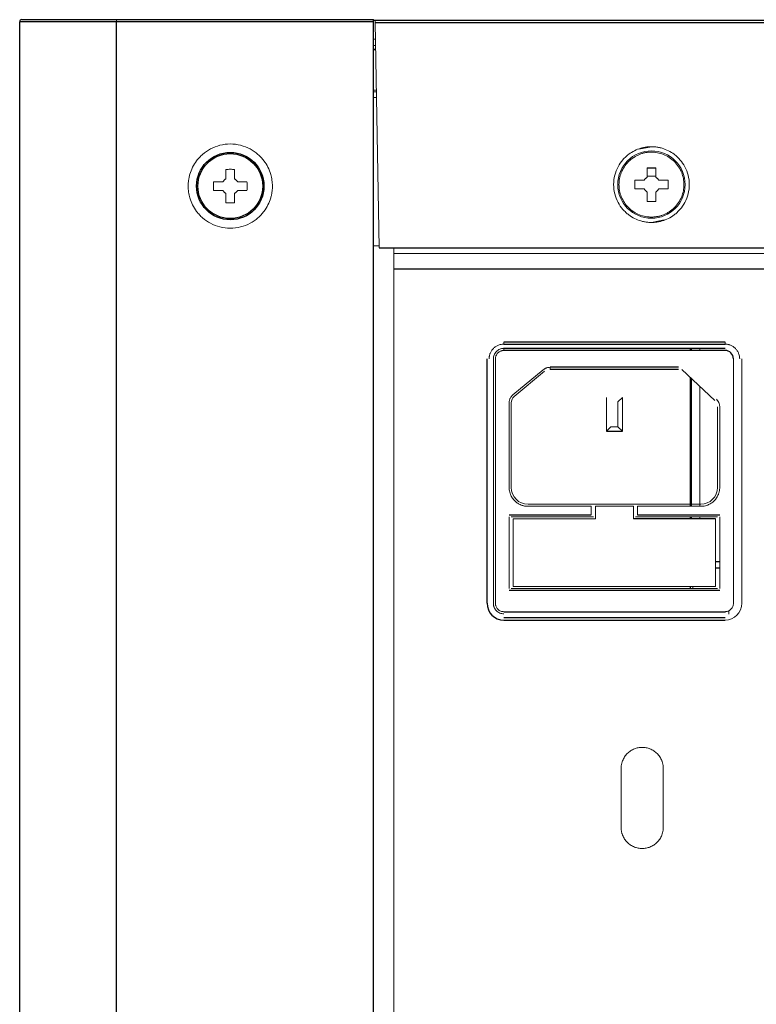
# Paper-space layout '_Back' of a CAD drawing. Header units: millimetres. Extents: x -468 to -148, y 37 to 1369.
# Tile 9 of 11: x -468 to -381, y 1253 to 1369. Entities that reach past the tile are written whole.
import ezdxf

# ---------------------------------------------------------------- set-up
doc = ezdxf.new("R2010")
doc.units = ezdxf.units.MM

psp = doc.layouts.new('_Back')

# ---------------------------------------------------------------- linework, layer by layer
at = {"color": 7, "linetype": 'Continuous', "lineweight": 25}
for p, q in [((-456.79, 1369.44), (-426.3, 1369.44)), ((-426.3, 1369.37), (-190.16, 1369.37)), ((-426.3, 1369.19), (-468.3, 1369.19)), ((-468.3, 952.69), (-468.3, 1369.19)), ((-456.8, 952.69), (-456.8, 1369.19)), ((-426.3, 952.69), (-426.3, 1369.19)), ((-426.1, 1369.11), (-190.5, 1369.11)), ((-425.63, 1342.37), (-190.97, 1342.37)), ((-423.9, 1339.89), (-192.7, 1339.89)), ((-384.57, 1331.19), (-410.82, 1331.19)), ((-410.82, 1330.94), (-384.57, 1330.94)), ((-410.82, 1330.44), (-384.57, 1330.44)), ((-384.57, 1330.19), (-410.82, 1330.19)), ((-388.71, 1330.49), (-388.71, 1330.19)), ((-412.82, 1300.19), (-412.82, 1329.19)), ((-390.1, 1328.19), (-405.34, 1328.19)), ((-390.1, 1327.94), (-405.34, 1327.94)), ((-389.69, 1327.92), (-385.76, 1324.23)), ((-388.71, 1327.01), (-388.71, 1311.69)), ((-398.65, 1320.61), (-396.75, 1320.61)), ((-397.28, 1321.14), (-396.75, 1320.61)), ((-410.2, 1310.69), (-400.45, 1310.69)), ((-385.7, 1310.19), (-395.45, 1310.19)), ((-394.95, 1310.69), (-385.2, 1310.69)), ((-388.71, 1310.44), (-388.71, 1310.19)), ((-385.2, 1305.12), (-385.7, 1305.12)), ((-385.2, 1301.69), (-410.2, 1301.69)), ((-388.71, 1302.19), (-388.71, 1301.94)), ((-410.82, 1299.19), (-384.57, 1299.19)), ((-384.57, 1298.44), (-410.82, 1298.44)), ((-410.82, 1298.19), (-384.57, 1298.19))]:
    psp.add_line(p, q, dxfattribs=at)
at = {"color": 144, "linetype": 'Continuous', "lineweight": 18}
for p, q in [((-426.1, 1369.11), (-425.63, 1342.37)), ((-426.06, 1367.11), (-426.3, 1367.11)), ((-426.3, 1366.37), (-426.05, 1366.37)), ((-426.04, 1365.94), (-426.3, 1365.94)), ((-426.3, 1365.87), (-426.04, 1365.87)), ((-426.3, 1361.09), (-425.96, 1361.09)), ((-426.3, 1360.87), (-425.95, 1360.87)), ((-425.94, 1360.19), (-426.3, 1360.19)), ((-393.3, 1354.35), (-394.79, 1354.06)), ((-392.78, 1350.85), (-393.81, 1350.85)), ((-445.28, 1350.2), (-444.17, 1350.2)), ((-442.43, 1350.2), (-441.32, 1350.2)), ((-395.28, 1350.38), (-394.17, 1350.38)), ((-392.43, 1350.38), (-391.32, 1350.38)), ((-444.17, 1349.17), (-445.28, 1349.17)), ((-441.32, 1349.17), (-442.43, 1349.17)), ((-394.17, 1349.35), (-395.28, 1349.35)), ((-391.32, 1349.35), (-392.43, 1349.35)), ((-393.3, 1345.38), (-391.81, 1345.67)), ((-426.3, 1342.59), (-425.63, 1342.59)), ((-423.9, 960.29), (-423.9, 1342.37)), ((-192.7, 1341.69), (-423.9, 1341.69)), ((-410.82, 1331.19), (-410.82, 1330.94)), ((-384.57, 1330.94), (-384.57, 1331.19)), ((-410.82, 1330.19), (-410.82, 1330.44)), ((-388.54, 1330.49), (-388.54, 1330.19)), ((-387.55, 1330.19), (-387.55, 1330.49)), ((-412.07, 1329.19), (-412.07, 1300.19)), ((-411.82, 1329.19), (-411.82, 1300.19)), ((-383.57, 1300.19), (-383.57, 1329.19)), ((-382.57, 1329.19), (-382.57, 1300.19)), ((-409.74, 1324.93), (-406.14, 1327.9)), ((-409.59, 1324.74), (-405.98, 1327.71)), ((-405.34, 1328.19), (-405.34, 1327.94)), ((-388.54, 1326.85), (-388.54, 1311.69)), ((-387.55, 1311.69), (-387.55, 1325.91)), ((-410.2, 1313.94), (-410.2, 1323.96)), ((-409.95, 1313.94), (-409.95, 1323.96)), ((-398.65, 1324.61), (-398.65, 1320.61)), ((-396.75, 1324.61), (-397.28, 1324.08)), ((-397.28, 1324.08), (-397.28, 1321.14)), ((-396.75, 1320.61), (-396.75, 1324.61)), ((-385.45, 1313.94), (-385.45, 1323.5)), ((-385.2, 1323.5), (-385.2, 1313.94)), ((-398.65, 1320.61), (-398.12, 1321.14)), ((-398.12, 1321.14), (-397.28, 1321.14)), ((-387.45, 1311.94), (-407.95, 1311.94)), ((-400.45, 1311.69), (-407.95, 1311.69)), ((-400.45, 1310.69), (-400.45, 1311.69)), ((-395.45, 1311.69), (-399.95, 1311.69)), ((-399.95, 1311.69), (-399.95, 1310.19)), ((-395.45, 1310.19), (-395.45, 1311.69)), ((-387.45, 1311.69), (-394.95, 1311.69)), ((-394.95, 1311.69), (-394.95, 1310.69)), ((-410.2, 1301.94), (-410.2, 1310.44)), ((-409.95, 1310.44), (-400.2, 1310.44)), ((-399.95, 1310.19), (-409.7, 1310.19)), ((-409.7, 1310.19), (-409.7, 1302.19)), ((-395.2, 1310.44), (-385.45, 1310.44)), ((-388.54, 1310.44), (-388.54, 1310.19)), ((-387.55, 1310.19), (-387.55, 1310.44)), ((-385.7, 1302.19), (-385.7, 1310.19)), ((-385.2, 1310.44), (-385.2, 1301.94)), ((-385.2, 1304.38), (-385.7, 1304.38)), ((-385.7, 1304.37), (-385.2, 1304.37)), ((-385.45, 1301.94), (-409.95, 1301.94)), ((-409.7, 1302.19), (-385.7, 1302.19)), ((-388.4, 1302.19), (-388.4, 1301.94)), ((-384.1, 1298.89), (-384.1, 1299.31)), ((-396.9, 1280.59), (-396.9, 1273.59)), ((-391.9, 1273.59), (-391.9, 1280.59))]:
    psp.add_line(p, q, dxfattribs=at)
at = {"color": 7, "linetype": 'Continuous', "lineweight": 25}
for radius in [4, 3.85]:
    psp.add_circle((-443.3, 1349.69), radius, dxfattribs=at)
at = {"color": 144, "linetype": 'Continuous', "lineweight": 18}
psp.add_circle((-393.3, 1349.87), 4, dxfattribs=at)
at = {"color": 7, "linetype": 'Continuous', "lineweight": 25}
for centre, radius, start, end in [((-468.05, 1369.19), 0.25, 90, 180), ((-384.57, 1329.19), 1, 360, 90), ((-410.82, 1300.19), 2, 180, 270)]:
    psp.add_arc(centre, radius, start, end, dxfattribs=at)
at = {"color": 144, "linetype": 'Continuous', "lineweight": 18}
for centre, radius, start, end in [((-408.95, 1323.96), 1, 129.4725, 180), ((-407.95, 1313.94), 2, 180, 270), ((-387.45, 1313.94), 2, 270, 0), ((-384.57, 1300.19), 2, 270, 360)]:
    psp.add_arc(centre, radius, start, end, dxfattribs=at)
at = {"color": 7, "linetype": 'Continuous', "lineweight": 25}
for points, knots in [([(-468.05, 1369.44), (-468.05, 1369.44), (-468.05, 1369.44), (-468.03, 1369.44), (-468.01, 1369.44), (-467.98, 1369.44), (-467.94, 1369.44), (-467.9, 1369.44), (-467.79, 1369.44), (-467.59, 1369.44), (-467.21, 1369.44), (-466.73, 1369.44), (-465.97, 1369.44), (-464.8, 1369.44), (-463.38, 1369.44), (-462.12, 1369.44), (-461.11, 1369.44), (-460.06, 1369.44), (-459.16, 1369.44), (-458.43, 1369.44), (-457.89, 1369.44), (-457.34, 1369.44), (-456.98, 1369.44), (-456.79, 1369.44)], [0, 0, 0, 0, 0.017721, 0.035409, 0.05308, 0.070746, 0.088421, 0.10612, 0.123855, 0.186946, 0.250098, 0.313189, 0.376341, 0.500004, 0.623667, 0.686759, 0.74991, 0.813001, 0.876153, 0.90714, 0.938062, 0.96899, 1, 1, 1, 1]), ([(-426.3, 1369.19), (-426.3, 1369.2), (-426.3, 1369.24), (-426.3, 1369.29), (-426.3, 1369.35), (-426.3, 1369.39), (-426.3, 1369.43), (-426.3, 1369.43), (-426.3, 1369.44)], [0, 0, 0, 0, 0.12881, 0.272774, 0.431887, 0.606139, 0.795517, 1, 1, 1, 1]), ([(-393.81, 1351.85), (-393.73, 1351.85), (-393.56, 1351.86), (-393.3, 1351.86), (-393.04, 1351.86), (-392.87, 1351.85), (-392.78, 1351.85)], [0, 0, 0, 0, 0.250074, 0.5, 0.749926, 1, 1, 1, 1])]:
    psp.add_open_spline(points, degree=3, knots=knots, dxfattribs=at)
at = {"color": 144, "linetype": 'Continuous', "lineweight": 18}
for points, knots in [([(-456.8, 1369.19), (-456.8, 1369.2), (-456.8, 1369.23), (-456.8, 1369.28), (-456.8, 1369.32), (-456.8, 1369.37), (-456.8, 1369.4), (-456.8, 1369.43), (-456.79, 1369.43), (-456.79, 1369.44)], [0, 0, 0, 0, 0.112085, 0.234438, 0.367054, 0.509926, 0.663047, 0.826408, 1, 1, 1, 1]), ([(-426.1, 1369.37), (-426.1, 1369.37), (-426.1, 1369.36), (-426.1, 1369.35), (-426.1, 1369.33), (-426.1, 1369.29), (-426.1, 1369.22), (-426.1, 1369.15), (-426.1, 1369.11), (-426.1, 1369.11)], [0, 0, 0, 0, 0.120039, 0.243588, 0.370648, 0.501219, 0.7066, 0.988965, 1, 1, 1, 1]), ([(-448.3, 1349.69), (-448.3, 1349.75), (-448.3, 1349.89), (-448.28, 1350.09), (-448.26, 1350.29), (-448.24, 1350.49), (-448.2, 1350.69), (-448.15, 1350.89), (-448.04, 1351.31), (-447.8, 1351.93), (-447.39, 1352.6), (-446.97, 1353.09), (-446.45, 1353.6), (-445.65, 1354.15), (-444.53, 1354.58), (-443.3, 1354.74), (-442.07, 1354.58), (-440.95, 1354.15), (-440.15, 1353.6), (-439.63, 1353.09), (-439.21, 1352.6), (-438.8, 1351.94), (-438.54, 1351.26), (-438.41, 1350.74), (-438.35, 1350.39), (-438.31, 1350.04), (-438.3, 1349.8), (-438.3, 1349.69)], [0, 0, 0, 0, 0.012962, 0.025873, 0.038754, 0.051626, 0.064511, 0.07743, 0.090404, 0.147616, 0.204877, 0.238274, 0.271709, 0.344118, 0.420875, 0.500006, 0.579138, 0.655894, 0.728304, 0.761705, 0.795135, 0.852358, 0.909608, 0.932256, 0.954794, 0.977337, 1, 1, 1, 1]), ([(-393.3, 1345.37), (-393.37, 1345.37), (-393.51, 1345.38), (-393.72, 1345.39), (-393.94, 1345.42), (-394.14, 1345.45), (-394.35, 1345.5), (-394.75, 1345.6), (-395.32, 1345.83), (-395.91, 1346.19), (-396.36, 1346.57), (-396.82, 1347.04), (-397.31, 1347.75), (-397.7, 1348.76), (-397.84, 1349.87), (-397.7, 1350.97), (-397.31, 1351.98), (-396.82, 1352.7), (-396.36, 1353.17), (-395.92, 1353.54), (-395.32, 1353.91), (-394.68, 1354.16), (-394.15, 1354.29), (-393.73, 1354.35), (-393.44, 1354.36), (-393.3, 1354.36)], [0, 0, 0, 0, 0.015126, 0.030186, 0.045216, 0.060248, 0.075317, 0.090456, 0.147692, 0.204972, 0.238371, 0.271808, 0.344203, 0.420926, 0.500012, 0.579099, 0.655822, 0.728217, 0.761617, 0.795053, 0.85229, 0.909569, 0.939747, 0.9698, 1, 1, 1, 1]), ([(-393.3, 1354.36), (-393.23, 1354.36), (-393.09, 1354.36), (-392.87, 1354.34), (-392.66, 1354.32), (-392.45, 1354.28), (-392.25, 1354.24), (-391.85, 1354.13), (-391.28, 1353.91), (-390.68, 1353.54), (-390.24, 1353.17), (-389.78, 1352.7), (-389.29, 1351.98), (-388.9, 1350.97), (-388.76, 1349.87), (-388.9, 1348.76), (-389.29, 1347.75), (-389.78, 1347.04), (-390.24, 1346.57), (-390.68, 1346.19), (-391.28, 1345.83), (-391.92, 1345.58), (-392.45, 1345.45), (-392.87, 1345.39), (-393.16, 1345.38), (-393.3, 1345.37)], [0, 0, 0, 0, 0.015126, 0.030186, 0.045216, 0.060248, 0.075317, 0.090456, 0.147692, 0.204972, 0.238371, 0.271808, 0.344203, 0.420926, 0.500012, 0.579099, 0.655822, 0.728217, 0.761617, 0.795053, 0.85229, 0.909569, 0.939747, 0.9698, 1, 1, 1, 1]), ([(-393.3, 1353.72), (-393.36, 1353.72), (-393.48, 1353.72), (-393.65, 1353.71), (-393.83, 1353.69), (-394.07, 1353.65), (-394.37, 1353.58), (-394.72, 1353.45), (-395.07, 1353.29), (-395.53, 1353.03), (-396.04, 1352.62), (-396.54, 1352), (-396.9, 1351.32), (-397.11, 1350.59), (-397.18, 1349.87), (-397.11, 1349.14), (-396.9, 1348.41), (-396.54, 1347.73), (-396.04, 1347.12), (-395.43, 1346.62), (-394.74, 1346.26), (-394.13, 1346.09), (-393.71, 1346.03), (-393.48, 1346.02), (-393.36, 1346.01), (-393.3, 1346.01)], [0, 0, 0, 0, 0.014591, 0.029133, 0.043687, 0.058315, 0.089112, 0.120116, 0.152076, 0.184492, 0.250149, 0.31391, 0.38011, 0.439707, 0.500082, 0.560453, 0.620053, 0.68625, 0.750014, 0.815672, 0.879965, 0.941692, 0.970903, 0.985434, 1, 1, 1, 1]), ([(-393.3, 1346.01), (-393.24, 1346.01), (-393.12, 1346.02), (-392.95, 1346.03), (-392.77, 1346.05), (-392.53, 1346.09), (-392.23, 1346.16), (-391.88, 1346.28), (-391.53, 1346.44), (-391.07, 1346.7), (-390.56, 1347.12), (-390.06, 1347.73), (-389.7, 1348.41), (-389.49, 1349.14), (-389.42, 1349.87), (-389.49, 1350.59), (-389.7, 1351.32), (-390.06, 1352), (-390.56, 1352.62), (-391.17, 1353.11), (-391.86, 1353.47), (-392.47, 1353.64), (-392.89, 1353.7), (-393.12, 1353.72), (-393.24, 1353.72), (-393.3, 1353.72)], [0, 0, 0, 0, 0.0145912, 0.0291326, 0.0436868, 0.0583154, 0.0891121, 0.1201158, 0.1520761, 0.1844916, 0.2501495, 0.31391, 0.38011, 0.4397067, 0.5000817, 0.5604535, 0.6200534, 0.6862499, 0.7500139, 0.8156717, 0.8799652, 0.9416924, 0.9709033, 0.9854337, 1, 1, 1, 1]), ([(-393.81, 1350.73), (-393.81, 1350.81), (-393.81, 1350.97), (-393.81, 1351.19), (-393.81, 1351.42), (-393.81, 1351.64), (-393.81, 1351.78), (-393.81, 1351.85)], [0, 0, 0, 0, 0.205127, 0.407689, 0.607687, 0.805124, 1, 1, 1, 1]), ([(-392.78, 1351.85), (-392.78, 1351.78), (-392.78, 1351.64), (-392.78, 1351.42), (-392.78, 1351.19), (-392.78, 1350.97), (-392.78, 1350.81), (-392.78, 1350.73)], [0, 0, 0, 0, 0.194876, 0.392313, 0.592311, 0.794873, 1, 1, 1, 1]), ([(-443.81, 1351.67), (-443.73, 1351.67), (-443.56, 1351.68), (-443.3, 1351.68), (-443.04, 1351.68), (-442.87, 1351.67), (-442.78, 1351.67)], [0, 0, 0, 0, 0.250074, 0.5, 0.749926, 1, 1, 1, 1]), ([(-443.81, 1350.55), (-443.81, 1350.63), (-443.81, 1350.79), (-443.81, 1351.01), (-443.81, 1351.24), (-443.81, 1351.46), (-443.81, 1351.6), (-443.81, 1351.67)], [0, 0, 0, 0, 0.205127, 0.407689, 0.607687, 0.805124, 1, 1, 1, 1]), ([(-442.78, 1351.67), (-442.78, 1351.6), (-442.78, 1351.46), (-442.78, 1351.24), (-442.78, 1351.01), (-442.78, 1350.79), (-442.78, 1350.63), (-442.78, 1350.55)], [0, 0, 0, 0, 0.194876, 0.392313, 0.592311, 0.794873, 1, 1, 1, 1]), ([(-394.17, 1350.38), (-394.15, 1350.41), (-394.11, 1350.47), (-394.05, 1350.55), (-393.98, 1350.62), (-393.9, 1350.68), (-393.84, 1350.72), (-393.81, 1350.73)], [0, 0, 0, 0, 0.202494, 0.401733, 0.599714, 0.798468, 1, 1, 1, 1]), ([(-392.78, 1350.73), (-392.76, 1350.72), (-392.7, 1350.68), (-392.62, 1350.62), (-392.55, 1350.55), (-392.49, 1350.47), (-392.45, 1350.41), (-392.43, 1350.38)], [0, 0, 0, 0, 0.201532, 0.400286, 0.598267, 0.797506, 1, 1, 1, 1]), ([(-438.3, 1349.69), (-438.3, 1349.62), (-438.3, 1349.48), (-438.31, 1349.28), (-438.34, 1349.08), (-438.36, 1348.88), (-438.4, 1348.68), (-438.45, 1348.48), (-438.56, 1348.06), (-438.8, 1347.44), (-439.21, 1346.78), (-439.63, 1346.28), (-440.15, 1345.77), (-440.95, 1345.22), (-442.07, 1344.79), (-443.3, 1344.63), (-444.53, 1344.79), (-445.65, 1345.22), (-446.45, 1345.77), (-446.97, 1346.28), (-447.39, 1346.78), (-447.8, 1347.44), (-448.06, 1348.11), (-448.19, 1348.63), (-448.25, 1348.98), (-448.29, 1349.33), (-448.3, 1349.57), (-448.3, 1349.69)], [0, 0, 0, 0, 0.012962, 0.025873, 0.038754, 0.051626, 0.064511, 0.07743, 0.090404, 0.147616, 0.204877, 0.238274, 0.271709, 0.344118, 0.420875, 0.500006, 0.579138, 0.655894, 0.728304, 0.761705, 0.795135, 0.852358, 0.909608, 0.932256, 0.954794, 0.977337, 1, 1, 1, 1]), ([(-445.28, 1349.17), (-445.29, 1349.26), (-445.29, 1349.43), (-445.29, 1349.69), (-445.29, 1349.94), (-445.29, 1350.12), (-445.28, 1350.2)], [0, 0, 0, 0, 0.250005, 0.5, 0.749995, 1, 1, 1, 1]), ([(-444.17, 1350.2), (-444.15, 1350.23), (-444.11, 1350.29), (-444.05, 1350.37), (-443.98, 1350.44), (-443.9, 1350.5), (-443.84, 1350.54), (-443.81, 1350.55)], [0, 0, 0, 0, 0.202494, 0.401733, 0.599714, 0.798468, 1, 1, 1, 1]), ([(-442.78, 1350.55), (-442.76, 1350.54), (-442.7, 1350.5), (-442.62, 1350.44), (-442.55, 1350.37), (-442.49, 1350.29), (-442.45, 1350.23), (-442.43, 1350.2)], [0, 0, 0, 0, 0.201532, 0.400286, 0.598267, 0.797506, 1, 1, 1, 1]), ([(-441.32, 1350.2), (-441.31, 1350.12), (-441.31, 1349.94), (-441.31, 1349.69), (-441.31, 1349.43), (-441.31, 1349.26), (-441.32, 1349.17)], [0, 0, 0, 0, 0.250005, 0.5, 0.749995, 1, 1, 1, 1]), ([(-395.28, 1349.35), (-395.29, 1349.44), (-395.29, 1349.61), (-395.29, 1349.87), (-395.29, 1350.12), (-395.29, 1350.3), (-395.28, 1350.38)], [0, 0, 0, 0, 0.250005, 0.5, 0.749995, 1, 1, 1, 1]), ([(-391.32, 1350.38), (-391.31, 1350.3), (-391.31, 1350.12), (-391.31, 1349.87), (-391.31, 1349.61), (-391.31, 1349.44), (-391.32, 1349.35)], [0, 0, 0, 0, 0.250005, 0.5, 0.749995, 1, 1, 1, 1]), ([(-443.81, 1348.82), (-443.84, 1348.84), (-443.9, 1348.87), (-443.98, 1348.94), (-444.05, 1349.01), (-444.11, 1349.09), (-444.15, 1349.14), (-444.17, 1349.17)], [0, 0, 0, 0, 0.201532, 0.400286, 0.598267, 0.797506, 1, 1, 1, 1]), ([(-443.81, 1347.7), (-443.81, 1347.77), (-443.81, 1347.92), (-443.81, 1348.13), (-443.81, 1348.36), (-443.81, 1348.59), (-443.81, 1348.74), (-443.81, 1348.82)], [0, 0, 0, 0, 0.194876, 0.392313, 0.592311, 0.794873, 1, 1, 1, 1]), ([(-442.43, 1349.17), (-442.45, 1349.14), (-442.49, 1349.09), (-442.55, 1349.01), (-442.62, 1348.94), (-442.7, 1348.87), (-442.76, 1348.84), (-442.78, 1348.82)], [0, 0, 0, 0, 0.202494, 0.401733, 0.599714, 0.798468, 1, 1, 1, 1]), ([(-442.78, 1348.82), (-442.78, 1348.74), (-442.78, 1348.59), (-442.78, 1348.36), (-442.78, 1348.13), (-442.78, 1347.92), (-442.78, 1347.77), (-442.78, 1347.7)], [0, 0, 0, 0, 0.205127, 0.407689, 0.607687, 0.805124, 1, 1, 1, 1]), ([(-393.81, 1349), (-393.84, 1349.02), (-393.9, 1349.05), (-393.98, 1349.12), (-394.05, 1349.19), (-394.11, 1349.27), (-394.15, 1349.32), (-394.17, 1349.35)], [0, 0, 0, 0, 0.2015319, 0.400286, 0.5982672, 0.797506, 1, 1, 1, 1]), ([(-393.81, 1347.88), (-393.81, 1347.95), (-393.81, 1348.1), (-393.81, 1348.32), (-393.81, 1348.54), (-393.81, 1348.77), (-393.81, 1348.92), (-393.81, 1349)], [0, 0, 0, 0, 0.194876, 0.3923126, 0.5923111, 0.794873, 1, 1, 1, 1]), ([(-392.43, 1349.35), (-392.45, 1349.32), (-392.49, 1349.27), (-392.55, 1349.19), (-392.62, 1349.12), (-392.7, 1349.05), (-392.76, 1349.02), (-392.78, 1349)], [0, 0, 0, 0, 0.202494, 0.401733, 0.599714, 0.798468, 1, 1, 1, 1]), ([(-392.78, 1349), (-392.78, 1348.92), (-392.78, 1348.77), (-392.78, 1348.54), (-392.78, 1348.32), (-392.78, 1348.1), (-392.78, 1347.95), (-392.78, 1347.88)], [0, 0, 0, 0, 0.205127, 0.407689, 0.607687, 0.805124, 1, 1, 1, 1]), ([(-442.78, 1347.7), (-442.87, 1347.7), (-443.04, 1347.69), (-443.3, 1347.69), (-443.56, 1347.69), (-443.73, 1347.7), (-443.81, 1347.7)], [0, 0, 0, 0, 0.250074, 0.5, 0.749926, 1, 1, 1, 1]), ([(-392.78, 1347.88), (-392.87, 1347.88), (-393.04, 1347.87), (-393.3, 1347.87), (-393.56, 1347.87), (-393.73, 1347.88), (-393.81, 1347.88)], [0, 0, 0, 0, 0.250074, 0.5, 0.749926, 1, 1, 1, 1]), ([(-412.57, 1329.19), (-412.57, 1329.23), (-412.57, 1329.32), (-412.56, 1329.45), (-412.53, 1329.58), (-412.5, 1329.71), (-412.43, 1329.9), (-412.3, 1330.15), (-412.07, 1330.43), (-411.79, 1330.66), (-411.51, 1330.8), (-411.26, 1330.89), (-411.04, 1330.93), (-410.9, 1330.93), (-410.82, 1330.94)], [0, 0, 0, 0, 0.048257, 0.096129, 0.14389, 0.191817, 0.240184, 0.369934, 0.500046, 0.629782, 0.759909, 0.840065, 0.919666, 1, 1, 1, 1]), ([(-384.57, 1330.94), (-384.53, 1330.94), (-384.44, 1330.93), (-384.31, 1330.92), (-384.18, 1330.89), (-384.06, 1330.86), (-383.86, 1330.79), (-383.61, 1330.66), (-383.33, 1330.43), (-383.1, 1330.15), (-382.96, 1329.88), (-382.88, 1329.62), (-382.83, 1329.41), (-382.83, 1329.26), (-382.82, 1329.19)], [0, 0, 0, 0, 0.048257, 0.096129, 0.14389, 0.191817, 0.240184, 0.369934, 0.500046, 0.629782, 0.759909, 0.840065, 0.919666, 1, 1, 1, 1]), ([(-410.82, 1330.44), (-410.86, 1330.44), (-410.94, 1330.43), (-411.06, 1330.42), (-411.17, 1330.39), (-411.33, 1330.34), (-411.52, 1330.24), (-411.71, 1330.08), (-411.88, 1329.88), (-411.99, 1329.66), (-412.06, 1329.42), (-412.07, 1329.26), (-412.07, 1329.19)], [0, 0, 0, 0, 0.06023, 0.119983, 0.179796, 0.240206, 0.369913, 0.500129, 0.629815, 0.760051, 0.879885, 1, 1, 1, 1]), ([(-410.82, 1330.19), (-410.86, 1330.19), (-410.92, 1330.18), (-411.01, 1330.17), (-411.1, 1330.15), (-411.23, 1330.11), (-411.38, 1330.03), (-411.54, 1329.9), (-411.67, 1329.74), (-411.76, 1329.56), (-411.81, 1329.37), (-411.82, 1329.25), (-411.82, 1329.19)], [0, 0, 0, 0, 0.060259, 0.120021, 0.179824, 0.240208, 0.369998, 0.50013, 0.629921, 0.760053, 0.879943, 1, 1, 1, 1]), ([(-406.14, 1327.9), (-406.11, 1327.92), (-406.05, 1327.97), (-405.96, 1328.02), (-405.86, 1328.07), (-405.73, 1328.13), (-405.56, 1328.18), (-405.41, 1328.18), (-405.34, 1328.19)], [0, 0, 0, 0, 0.124424, 0.248649, 0.3736, 0.500184, 0.748677, 1, 1, 1, 1]), ([(-410.2, 1323.96), (-410.2, 1324), (-410.2, 1324.07), (-410.18, 1324.18), (-410.16, 1324.29), (-410.12, 1324.4), (-410.07, 1324.52), (-409.99, 1324.66), (-409.88, 1324.81), (-409.79, 1324.89), (-409.74, 1324.93)], [0, 0, 0, 0, 0.10066, 0.200215, 0.299452, 0.399163, 0.50013, 0.667154, 0.832549, 1, 1, 1, 1]), ([(-385.59, 1324.41), (-385.57, 1324.39), (-385.52, 1324.34), (-385.46, 1324.26), (-385.4, 1324.18), (-385.35, 1324.09), (-385.29, 1323.98), (-385.24, 1323.84), (-385.21, 1323.67), (-385.2, 1323.56), (-385.2, 1323.5)], [0, 0, 0, 0, 0.100527, 0.200129, 0.299478, 0.399249, 0.50011, 0.667032, 0.832614, 1, 1, 1, 1]), ([(-407.95, 1311.69), (-408, 1311.69), (-408.09, 1311.69), (-408.23, 1311.7), (-408.37, 1311.72), (-408.51, 1311.75), (-408.64, 1311.79), (-408.88, 1311.88), (-409.19, 1312.04), (-409.55, 1312.33), (-409.84, 1312.69), (-410.03, 1313.05), (-410.13, 1313.37), (-410.19, 1313.65), (-410.2, 1313.84), (-410.2, 1313.94)], [0, 0, 0, 0, 0.040262, 0.08022, 0.120032, 0.15986, 0.199863, 0.240198, 0.369986, 0.500056, 0.629833, 0.759914, 0.840087, 0.919688, 1, 1, 1, 1]), ([(-385.2, 1313.94), (-385.2, 1313.89), (-385.2, 1313.79), (-385.22, 1313.65), (-385.24, 1313.51), (-385.27, 1313.38), (-385.31, 1313.24), (-385.39, 1313.01), (-385.56, 1312.69), (-385.85, 1312.33), (-386.21, 1312.04), (-386.56, 1311.86), (-386.89, 1311.75), (-387.17, 1311.7), (-387.36, 1311.69), (-387.45, 1311.69)], [0, 0, 0, 0, 0.0402616, 0.0802196, 0.1200323, 0.1598599, 0.1998626, 0.2401982, 0.369986, 0.5000561, 0.6298325, 0.759914, 0.8400875, 0.9196877, 1, 1, 1, 1]), ([(-412.07, 1300.19), (-412.07, 1300.15), (-412.07, 1300.07), (-412.05, 1299.95), (-412.03, 1299.84), (-411.97, 1299.68), (-411.88, 1299.49), (-411.72, 1299.3), (-411.52, 1299.13), (-411.29, 1299.02), (-411.06, 1298.95), (-410.9, 1298.94), (-410.82, 1298.94)], [0, 0, 0, 0, 0.06023, 0.119983, 0.179796, 0.240206, 0.369913, 0.500129, 0.629815, 0.760051, 0.879885, 1, 1, 1, 1]), ([(-411.82, 1300.19), (-411.82, 1300.15), (-411.82, 1300.09), (-411.81, 1300), (-411.79, 1299.91), (-411.74, 1299.78), (-411.67, 1299.63), (-411.54, 1299.47), (-411.38, 1299.34), (-411.2, 1299.25), (-411.01, 1299.2), (-410.89, 1299.19), (-410.82, 1299.19)], [0, 0, 0, 0, 0.060259, 0.120021, 0.179824, 0.240208, 0.369998, 0.50013, 0.629921, 0.760053, 0.879943, 1, 1, 1, 1]), ([(-384.57, 1299.19), (-384.54, 1299.19), (-384.48, 1299.19), (-384.39, 1299.2), (-384.3, 1299.22), (-384.17, 1299.27), (-384.02, 1299.34), (-383.86, 1299.47), (-383.73, 1299.63), (-383.64, 1299.81), (-383.58, 1300), (-383.58, 1300.12), (-383.57, 1300.19)], [0, 0, 0, 0, 0.060259, 0.120021, 0.179824, 0.240208, 0.369998, 0.50013, 0.629921, 0.760053, 0.879943, 1, 1, 1, 1]), ([(-391.9, 1280.59), (-391.9, 1280.64), (-391.9, 1280.74), (-391.92, 1280.9), (-391.94, 1281.05), (-391.98, 1281.21), (-392.02, 1281.36), (-392.11, 1281.62), (-392.29, 1281.97), (-392.62, 1282.37), (-393.02, 1282.69), (-393.46, 1282.92), (-393.93, 1283.06), (-394.4, 1283.1), (-394.87, 1283.06), (-395.34, 1282.92), (-395.78, 1282.69), (-396.18, 1282.37), (-396.5, 1281.97), (-396.71, 1281.57), (-396.83, 1281.21), (-396.89, 1280.9), (-396.9, 1280.69), (-396.9, 1280.59)], [0, 0, 0, 0, 0.020146, 0.040135, 0.060049, 0.079966, 0.099967, 0.120131, 0.185078, 0.250093, 0.31504, 0.380056, 0.440009, 0.500029, 0.559982, 0.620002, 0.684949, 0.749964, 0.814912, 0.879927, 0.920044, 0.959854, 1, 1, 1, 1]), ([(-396.9, 1273.59), (-396.9, 1273.53), (-396.9, 1273.43), (-396.88, 1273.27), (-396.86, 1273.12), (-396.82, 1272.96), (-396.78, 1272.81), (-396.69, 1272.56), (-396.5, 1272.2), (-396.18, 1271.81), (-395.78, 1271.48), (-395.34, 1271.25), (-394.87, 1271.12), (-394.4, 1271.07), (-393.93, 1271.12), (-393.46, 1271.25), (-393.02, 1271.48), (-392.62, 1271.81), (-392.29, 1272.2), (-392.09, 1272.6), (-391.97, 1272.96), (-391.91, 1273.27), (-391.9, 1273.48), (-391.9, 1273.59)], [0, 0, 0, 0, 0.020146, 0.040135, 0.060049, 0.079966, 0.099967, 0.120131, 0.185078, 0.250093, 0.31504, 0.380056, 0.440009, 0.500029, 0.559982, 0.620002, 0.684949, 0.749964, 0.814912, 0.879927, 0.920044, 0.959854, 1, 1, 1, 1])]:
    psp.add_open_spline(points, degree=3, knots=knots, dxfattribs=at)

doc.saveas('drawing.dxf')
